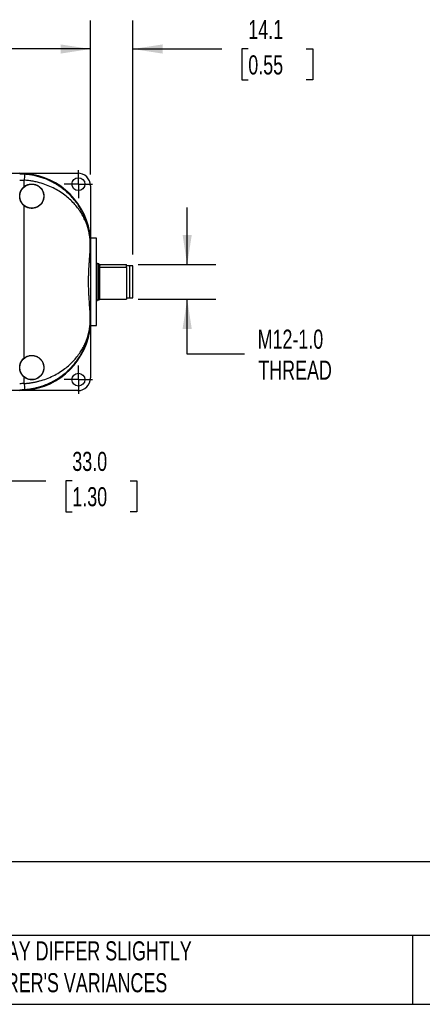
# Model space of a CAD drawing. Header units: millimetres. Extents: x 19 to 819, y 19 to 629.
# Tile 8 of 31: x 231 to 365, y 19 to 346. Entities that reach past the tile are written whole.
import ezdxf

# ---------------------------------------------------------------- set-up
doc = ezdxf.new("R2010")
doc.units = ezdxf.units.MM
doc.header["$LTSCALE"] = 3
doc.linetypes.add('SLD-Center', pattern=[19.05, 15.24, -1.27, 1.27, -1.27])
doc.linetypes.add('SLD-Solid', pattern=[0])
doc.layers.add('CENTER', color=40, linetype='SLD-Center')
doc.layers.add('DIMENSIONS', color=140, linetype='SLD-Solid', lineweight=25)
doc.layers.add('TEXT', color=140, linetype='SLD-Solid', lineweight=25)
doc.styles.add('SLDTEXTSTYLE0', font='TXT', dxfattribs={"width": 0.7})
doc.dimstyles.new('SLDDIMSTYLE1', dxfattribs={"dimtxt": 6.474023, "dimasz": 9.906, "dimexe": 0, "dimexo": 0.0625, "dimgap": 1.618506, "dimtad": 0, "dimtih": 1, "dimtoh": 1, "dimrnd": 1e-09, "dimzin": 4, "dimdsep": 46, "dimtxsty": 'SLDTEXTSTYLE0', "dimsah": 1, "dimcen": 0.09, "dimadec": 0, "dimazin": 1, "dimtfac": 1, "dimtofl": 0, "dimtmove": 0, "dimatfit": 3, "dimfxl": 0, "dimfrac": 2, "dimtolj": 1, "dimtzin": 12, "dimarcsym": 0})
doc.dimstyles.new('SLDDIMSTYLE2', dxfattribs={"dimtxt": 6.474023, "dimasz": 9.906, "dimexe": 0, "dimexo": 0.0625, "dimgap": 1.618506, "dimtad": 0, "dimtih": 1, "dimtoh": 1, "dimrnd": 1e-09, "dimzin": 12, "dimdsep": 46, "dimtxsty": 'SLDTEXTSTYLE0', "dimsah": 1, "dimcen": 0.09, "dimadec": 0, "dimazin": 3, "dimtfac": 1, "dimtmove": 0, "dimatfit": 0, "dimfxl": 0, "dimfrac": 2, "dimtolj": 1, "dimtzin": 12, "dimarcsym": 0})

# ---------------------------------------------------------------- blocks, each defined once
blk = doc.blocks.new('_D_1')
at = {"layer": 'DIMENSIONS'}
for p, q in [((65.9, 295.02), (65.9, 346.22)), ((254.9, 295.02), (254.9, 346.22)), ((65.9, 336.7), (135.88, 336.7)), ((144.66, 336.7), (142.48, 336.7)), ((142.48, 336.7), (142.48, 326.41)), ((163.89, 336.7), (166.07, 336.7)), ((166.07, 336.7), (166.07, 326.41)), ((254.9, 336.7), (172.67, 336.7)), ((142.48, 326.41), (144.66, 326.41)), ((166.07, 326.41), (163.89, 326.41))]:
    blk.add_line(p, q, dxfattribs=at)
for points in [[(65.9, 336.7), (75.81, 335.17), (75.81, 338.22)], [(254.9, 336.7), (245, 338.22), (245, 335.17)]]:
    blk.add_solid(points, dxfattribs=at)
at = {"layer": 'DIMENSIONS', "char_height": 6.35, "attachment_point": 1, "style": 'SLDTEXTSTYLE0'}
for s, insert in [('189.0', (141.96, 346.33)), ('7.44', (144.66, 334.59))]:
    blk.add_mtext(s, dxfattribs=dict(at, insert=insert))
blk = doc.blocks.new('_D_2')
at = {"layer": 'DIMENSIONS'}
for p, q in [((180.4, 255.45), (180.4, 183.59)), ((213.4, 255.45), (213.4, 183.59)), ((180.4, 193.12), (213.4, 193.12)), ((213.4, 193.12), (240.11, 193.12)), ((248.88, 193.12), (246.71, 193.12)), ((246.71, 193.12), (246.71, 182.83)), ((268.12, 193.12), (270.3, 193.12)), ((270.3, 193.12), (270.3, 182.83)), ((246.71, 182.83), (248.88, 182.83)), ((270.3, 182.83), (268.12, 182.83))]:
    blk.add_line(p, q, dxfattribs=at)
for points in [[(180.4, 193.12), (190.31, 191.59), (190.31, 194.64)], [(213.4, 193.12), (203.5, 194.64), (203.5, 191.59)]]:
    blk.add_solid(points, dxfattribs=at)
at = {"layer": 'DIMENSIONS', "char_height": 6.35, "attachment_point": 1, "style": 'SLDTEXTSTYLE0'}
for s, insert in [('33.0', (248.88, 202.75)), ('1.30', (248.88, 191.01))]:
    blk.add_mtext(s, dxfattribs=dict(at, insert=insert))
blk = doc.blocks.new('_D_5')
at = {"layer": 'DIMENSIONS'}
for p, q in [((254.9, 295.02), (254.9, 346.22)), ((268.95, 268.37), (268.95, 346.22)), ((254.9, 336.7), (235.85, 336.7)), ((268.95, 336.7), (298.57, 336.7)), ((307.34, 336.7), (305.16, 336.7)), ((305.16, 336.7), (305.16, 326.41)), ((326.58, 336.7), (328.75, 336.7)), ((328.75, 336.7), (328.75, 326.41)), ((305.16, 326.41), (307.34, 326.41)), ((328.75, 326.41), (326.58, 326.41))]:
    blk.add_line(p, q, dxfattribs=at)
for points in [[(254.9, 336.7), (245, 338.22), (245, 335.17)], [(268.95, 336.7), (278.86, 335.17), (278.86, 338.22)]]:
    blk.add_solid(points, dxfattribs=at)
at = {"layer": 'DIMENSIONS', "char_height": 6.35, "attachment_point": 1, "style": 'SLDTEXTSTYLE0'}
for s, insert in [('14.1', (307.34, 346.33)), ('0.55', (307.34, 334.59))]:
    blk.add_mtext(s, dxfattribs=dict(at, insert=insert))
blk = doc.blocks.new('_D_6')
at = {"layer": 'DIMENSIONS'}
for p, q in [((287.04, 264.99), (287.04, 284.04)), ((270.71, 264.99), (296.56, 264.99)), ((270.71, 253.53), (296.56, 253.53)), ((287.04, 235.2), (287.04, 253.53)), ((306.09, 235.2), (287.04, 235.2))]:
    blk.add_line(p, q, dxfattribs=at)
for points in [[(287.04, 264.99), (288.56, 274.9), (285.51, 274.9)], [(287.04, 253.53), (285.51, 243.62), (288.56, 243.62)]]:
    blk.add_solid(points, dxfattribs=at)
at = {"layer": 'DIMENSIONS', "char_height": 6.35, "attachment_point": 1, "style": 'SLDTEXTSTYLE0'}
for s, insert in [('M12-1.0', (310.43, 243.39)), ('THREAD', (310.67, 233.1))]:
    blk.add_mtext(s, dxfattribs=dict(at, insert=insert))
blk = doc.blocks.new('SW_CENTERMARKSYMBOL_1')
at = {"layer": 'CENTER', "color": 0}
for p, q in [((0, 2.54), (0, 4.69)), ((-2.54, 0), (-4.69, 0)), ((0, 0), (-2.54, 0)), ((0, 0), (0, 2.54)), ((0, 0), (0, -2.54)), ((0, 0), (2.54, 0)), ((2.54, 0), (4.69, 0)), ((0, -2.54), (0, -4.69))]:
    blk.add_line(p, q, dxfattribs=at)
blk = doc.blocks.new('SW_CENTERMARKSYMBOL_2')
at = {"layer": 'CENTER', "color": 0}
for p, q in [((0, 2.54), (0, 4.69)), ((-2.54, 0), (-4.69, 0)), ((0, 0), (-2.54, 0)), ((0, 0), (0, 2.54)), ((0, 0), (0, -2.54)), ((0, 0), (2.54, 0)), ((2.54, 0), (4.69, 0)), ((0, -2.54), (0, -4.69))]:
    blk.add_line(p, q, dxfattribs=at)

msp = doc.modelspace()

# ---------------------------------------------------------------- linework, layer by layer
for p, q in [((224.402, 295.41), (250.702, 295.41)), ((232.902, 290.948), (232.902, 293.058)), ((254.902, 291.21), (254.902, 275.701)), ((232.902, 233.948), (232.902, 284.577)), ((254.567, 275.701), (254.902, 275.701)), ((254.902, 275.701), (254.902, 242.824)), ((254.856, 270.28), (254.856, 271.762)), ((254.86, 271.762), (254.856, 271.762)), ((254.86, 271.762), (254.867, 271.762)), ((254.86, 270.432), (254.86, 271.762)), ((256.902, 273.762), (254.902, 273.762)), ((256.902, 256.811), (256.902, 273.762)), ((257.702, 265.262), (257.402, 265.262)), ((257.402, 265.262), (257.402, 253.262)), ((257.702, 253.262), (257.702, 265.262)), ((257.902, 264.995), (266.902, 264.995)), ((257.902, 264.076), (257.902, 264.157)), ((257.902, 264.076), (257.902, 253.53)), ((266.902, 264.076), (257.902, 264.076)), ((266.902, 264.535), (266.902, 264.995)), ((267.902, 264.612), (266.902, 264.612)), ((266.902, 264.076), (266.902, 264.535)), ((266.902, 264.076), (266.902, 253.53)), ((267, 262.212), (266.952, 262.219)), ((267.902, 264.612), (267.902, 253.912)), ((268.952, 264.562), (267.902, 264.562)), ((268.952, 253.962), (268.952, 264.562)), ((266.952, 261.234), (266.98, 261.237)), ((256.902, 244.762), (256.902, 256.811)), ((266.952, 256.306), (266.98, 256.309)), ((257.402, 253.262), (257.702, 253.262)), ((257.902, 253.53), (266.902, 253.53)), ((266.902, 253.912), (267.902, 253.912)), ((267.902, 253.962), (268.952, 253.962)), ((254.856, 246.762), (254.856, 248.244)), ((254.856, 246.762), (254.86, 246.762)), ((254.86, 246.762), (254.86, 248.093)), ((254.867, 246.762), (254.86, 246.762)), ((254.567, 242.824), (254.902, 242.824)), ((254.902, 244.762), (256.902, 244.762)), ((254.902, 242.824), (254.902, 227.315)), ((232.902, 225.466), (232.902, 227.577)), ((250.702, 223.115), (224.402, 223.115))]:
    msp.add_line(p, q)
for centre, radius in [((235.402, 287.762), 4), ((250.902, 291.762), 2.15), ((235.402, 230.762), 4), ((250.902, 226.762), 2.15)]:
    msp.add_circle(centre, radius)
for centre, radius, start, end in [((231.402, 271.762), 23.619, 9.59873, 90), ((231.402, 271.762), 23.349, 85.97097, 90), ((235.402, 287.762), 4.049, 128.12415, 231.87585), ((257.402, 265.762), 0.5, 180, 270), ((257.702, 265.062), 0.2, 0, 90), ((257.402, 252.762), 0.5, 90, 180), ((257.702, 253.462), 0.2, 270, 360), ((231.402, 246.762), 23.619, 270, 350.40127), ((231.402, 246.762), 23.5, 270, 348.3128), ((235.402, 230.762), 4.049, 128.12415, 231.87585), ((231.402, 246.762), 23.349, 270, 274.02903)]:
    msp.add_arc(centre, radius, start, end)
for centre, major_axis, ratio, start_param, end_param in [((250.702, 291.21), (0, -4.2), 0.9999831, 1.5707963, 3.1415927), ((254.942, 259.262), (0, 18), 0.0058178, 0.8031488, 0.9013663), ((254.942, 259.262), (0, 18), 0.0058178, 2.2402264, 2.3384438), ((250.702, 227.315), (0, 4.2), 0.9999831, 3.1415927, 4.712389)]:
    msp.add_ellipse(centre, major_axis=major_axis, ratio=ratio, start_param=start_param, end_param=end_param)
for points, knots in [([(233.043, 295.053), (233.043, 295.051), (233.017, 294.683), (232.944, 293.653), (232.902, 293.058)], [0, 0, 0, 0, 0.4285714, 1, 1, 1, 1]), ([(254.86, 271.762), (254.86, 271.801), (254.86, 271.878), (254.859, 271.993), (254.857, 272.107), (254.855, 272.219), (254.852, 272.329), (254.849, 272.437), (254.846, 272.542), (254.842, 272.646), (254.838, 272.748), (254.833, 272.848), (254.828, 272.947), (254.822, 273.044), (254.816, 273.14), (254.81, 273.235), (254.804, 273.329), (254.797, 273.423), (254.79, 273.516), (254.782, 273.608), (254.775, 273.699), (254.767, 273.79), (254.758, 273.88), (254.75, 273.97), (254.741, 274.059), (254.731, 274.148), (254.722, 274.236), (254.712, 274.325), (254.701, 274.413), (254.691, 274.5), (254.68, 274.588), (254.669, 274.675), (254.657, 274.762), (254.645, 274.849), (254.633, 274.936), (254.621, 275.022), (254.608, 275.109), (254.595, 275.195), (254.582, 275.281), (254.568, 275.367), (254.554, 275.452), (254.54, 275.538), (254.525, 275.623), (254.51, 275.708), (254.495, 275.793), (254.48, 275.878), (254.464, 275.963), (254.448, 276.048), (254.431, 276.133), (254.415, 276.217), (254.398, 276.302), (254.38, 276.386), (254.363, 276.47), (254.345, 276.555), (254.327, 276.639), (254.308, 276.723), (254.289, 276.807), (254.27, 276.891), (254.251, 276.975), (254.231, 277.059), (254.211, 277.143), (254.191, 277.227), (254.17, 277.311), (254.149, 277.394), (254.128, 277.478), (254.106, 277.561), (254.085, 277.645), (254.063, 277.728), (254.04, 277.812), (254.017, 277.895), (253.994, 277.978), (253.971, 278.061), (253.947, 278.144), (253.923, 278.227), (253.899, 278.31), (253.874, 278.393), (253.849, 278.476), (253.824, 278.559), (253.799, 278.641), (253.773, 278.724), (253.747, 278.807), (253.72, 278.889), (253.693, 278.971), (253.666, 279.054), (253.639, 279.136), (253.611, 279.218), (253.583, 279.3), (253.555, 279.382), (253.526, 279.464), (253.497, 279.546), (253.467, 279.628), (253.438, 279.709), (253.408, 279.791), (253.378, 279.873), (253.347, 279.954), (253.316, 280.036), (253.285, 280.117), (253.253, 280.198), (253.221, 280.279), (253.189, 280.36), (253.157, 280.441), (253.124, 280.522), (253.091, 280.603), (253.057, 280.684), (253.023, 280.765), (252.989, 280.845), (252.955, 280.926), (252.92, 281.006), (252.885, 281.087), (252.849, 281.167), (252.813, 281.247), (252.777, 281.327), (252.741, 281.407), (252.704, 281.487), (252.667, 281.567), (252.629, 281.647), (252.592, 281.726), (252.554, 281.806), (252.515, 281.885), (252.476, 281.965), (252.256, 282.412), (251.828, 283.219), (251.222, 284.217), (250.463, 285.348), (249.509, 286.608), (248.121, 288.156), (246.758, 289.418), (245.524, 290.397), (244.567, 291.078), (243.611, 291.691), (242.751, 292.187), (241.988, 292.588), (241.316, 292.915), (240.629, 293.223), (239.925, 293.511), (239.206, 293.779), (238.472, 294.024), (237.725, 294.246), (236.966, 294.444), (236.196, 294.619), (235.417, 294.768), (234.631, 294.891), (233.839, 294.989), (233.308, 295.032), (233.043, 295.053)], [0, 0, 0, 0, 0.0028574, 0.0057044, 0.0085483, 0.0113923, 0.0142356, 0.0170742, 0.0199021, 0.0227188, 0.0255278, 0.0283315, 0.0311313, 0.0339277, 0.0367204, 0.0395091, 0.0422942, 0.0450763, 0.0478559, 0.0506334, 0.0534091, 0.0561832, 0.0589561, 0.0617278, 0.0644985, 0.0672683, 0.0700373, 0.0728055, 0.0755729, 0.0783396, 0.0811056, 0.083871, 0.0866358, 0.0894001, 0.0921638, 0.0949272, 0.0976901, 0.1004526, 0.1032148, 0.1059767, 0.1087383, 0.1114996, 0.1142607, 0.1170216, 0.1197823, 0.1225428, 0.1253033, 0.1280636, 0.1308238, 0.1335839, 0.136344, 0.139104, 0.141864, 0.144624, 0.147384, 0.150144, 0.152904, 0.1556639, 0.1584239, 0.1611838, 0.1639438, 0.1667037, 0.1694637, 0.1722236, 0.1749835, 0.1777434, 0.1805033, 0.1832632, 0.1860231, 0.1887829, 0.1915428, 0.1943027, 0.1970626, 0.1998224, 0.2025823, 0.2053422, 0.2081021, 0.210862, 0.2136219, 0.2163818, 0.2191417, 0.2219017, 0.2246616, 0.2274216, 0.2301817, 0.2329417, 0.2357018, 0.2384619, 0.2412221, 0.2439823, 0.2467426, 0.2495029, 0.2522632, 0.2550237, 0.2577842, 0.2605447, 0.2633054, 0.2660661, 0.2688269, 0.2715878, 0.2743488, 0.2771099, 0.2798711, 0.2826325, 0.2853939, 0.2881555, 0.2909172, 0.2936791, 0.2964411, 0.2992032, 0.3019656, 0.3047281, 0.3074907, 0.3102536, 0.3130166, 0.3157799, 0.3185433, 0.321307, 0.3240709, 0.326835, 0.3295994, 0.3707641, 0.4120206, 0.4371288, 0.4948213, 0.5539165, 0.6195126, 0.6531841, 0.6853399, 0.7160074, 0.745186, 0.7646656, 0.7841719, 0.8036997, 0.8232467, 0.8428138, 0.8624055, 0.8820227, 0.9016594, 0.9213101, 0.9409708, 0.9606392, 0.980315, 1, 1, 1, 1]), ([(254.856, 271.762), (254.856, 271.793), (254.856, 271.854), (254.855, 271.947), (254.853, 272.042), (254.852, 272.139), (254.849, 272.238), (254.845, 272.391), (254.837, 272.603), (254.819, 272.927), (254.789, 273.334), (254.742, 273.821), (254.675, 274.358), (254.584, 274.947), (254.454, 275.638), (254.274, 276.428), (253.962, 277.567), (253.255, 279.601), (251.863, 282.329), (249.893, 284.916), (248.022, 286.795), (246.38, 288.167), (244.578, 289.405), (242.544, 290.536), (240.359, 291.491), (238.546, 292.079), (237.272, 292.404), (236.55, 292.566), (235.824, 292.707), (235.095, 292.827), (234.365, 292.926), (233.634, 293.005), (233.146, 293.041), (232.902, 293.058)], [0, 0, 0, 0, 0.0022416, 0.0045504, 0.0069404, 0.0094243, 0.0120135, 0.0147181, 0.0217022, 0.0297214, 0.0435557, 0.0601458, 0.0778971, 0.0983518, 0.1215173, 0.1511616, 0.1830887, 0.2447266, 0.3743292, 0.4925727, 0.5570527, 0.6176714, 0.6821659, 0.7437316, 0.8089919, 0.871321, 0.8900455, 0.9086331, 0.9270973, 0.945452, 0.9637111, 0.981889, 1, 1, 1, 1]), ([(232.902, 290.948), (233.204, 291.185), (233.532, 291.374), (234.061, 291.588), (234.244, 291.647), (234.611, 291.738), (234.797, 291.77), (235.172, 291.809), (235.363, 291.815), (235.741, 291.801), (235.928, 291.781), (236.481, 291.682), (236.844, 291.563), (237.346, 291.317), (237.507, 291.224), (237.817, 291.015), (237.966, 290.898), (238.383, 290.523), (238.624, 290.238), (239.027, 289.596), (239.181, 289.253), (239.339, 288.708), (239.379, 288.519), (239.433, 288.144), (239.446, 287.956), (239.446, 287.577), (239.433, 287.386), (239.38, 287.008), (239.34, 286.823), (239.184, 286.279), (239.026, 285.928), (238.728, 285.452), (238.618, 285.301), (238.376, 285.014), (238.244, 284.877), (237.828, 284.502), (237.518, 284.292), (236.842, 283.961), (236.488, 283.845), (235.931, 283.744), (235.742, 283.724), (235.366, 283.71), (235.178, 283.715), (234.803, 283.754), (234.614, 283.786), (234.245, 283.878), (234.065, 283.936), (233.539, 284.147), (233.204, 284.34), (232.902, 284.577)], [0, 0, 0, 0, 0.0625, 0.0625, 0.09375, 0.09375, 0.125, 0.125, 0.15625, 0.15625, 0.1875, 0.1875, 0.25, 0.25, 0.28125, 0.28125, 0.3125, 0.3125, 0.375, 0.375, 0.4375, 0.4375, 0.46875, 0.46875, 0.5, 0.5, 0.53125, 0.53125, 0.5625, 0.5625, 0.625, 0.625, 0.65625, 0.65625, 0.6875, 0.6875, 0.75, 0.75, 0.8125, 0.8125, 0.84375, 0.84375, 0.875, 0.875, 0.90625, 0.90625, 0.9375, 0.9375, 1, 1, 1, 1]), ([(254.415, 276.523), (254.451, 276.35), (254.484, 276.18), (254.536, 275.891), (254.556, 275.773), (254.567, 275.701)], [0, 0, 0, 0, 0.5, 0.5, 1, 1, 1, 1]), ([(254.867, 271.762), (254.871, 272.602), (254.832, 273.347), (254.717, 274.659), (254.641, 275.227), (254.567, 275.701)], [0, 0, 0, 0, 0.5, 0.5, 1, 1, 1, 1]), ([(254.856, 248.244), (254.816, 249.034), (254.756, 249.861), (254.625, 251.591), (254.555, 252.493), (254.46, 253.906), (254.431, 254.382), (254.379, 255.339), (254.356, 255.821), (254.3, 257.276), (254.279, 258.259), (254.279, 259.753), (254.284, 260.252), (254.304, 261.238), (254.318, 261.727), (254.374, 263.183), (254.428, 264.139), (254.523, 265.55), (254.556, 266.014), (254.624, 266.92), (254.658, 267.363), (254.756, 268.663), (254.816, 269.491), (254.856, 270.28)], [0, 0, 0, 0, 0.125, 0.125, 0.25, 0.25, 0.3125, 0.3125, 0.375, 0.375, 0.5, 0.5, 0.5625, 0.5625, 0.625, 0.625, 0.75, 0.75, 0.8125, 0.8125, 0.875, 0.875, 1, 1, 1, 1]), ([(257.902, 264.239), (257.902, 264.407), (257.902, 264.741), (257.902, 265.017), (257.902, 265.047), (257.902, 265.062)], [0, 0, 0, 0, 0.335955, 0.6679775, 1, 1, 1, 1]), ([(257.913, 264.317), (257.916, 264.329), (257.928, 264.372), (258, 264.444), (258.066, 264.504), (258.102, 264.535), (258.102, 264.535)], [0, 0, 0, 0, 0.1632836, 0.575507, 0.9887831, 1, 1, 1, 1]), ([(258.102, 264.535), (258.102, 264.536), (258.067, 264.567), (258.005, 264.618), (257.964, 264.669), (257.948, 264.691)], [0, 0, 0, 0, 0.0157153, 0.5947304, 1, 1, 1, 1]), ([(232.902, 225.466), (233.044, 225.476), (233.328, 225.496), (233.754, 225.534), (234.18, 225.579), (234.605, 225.632), (235.031, 225.691), (235.456, 225.758), (235.881, 225.831), (236.305, 225.912), (236.728, 226), (237.15, 226.096), (237.571, 226.198), (238.646, 226.479), (240.361, 227.035), (242.545, 227.988), (244.577, 229.12), (246.383, 230.362), (248.028, 231.735), (249.454, 233.164), (250.725, 234.692), (251.795, 236.247), (252.716, 237.879), (253.464, 239.53), (253.962, 240.959), (254.275, 242.096), (254.477, 242.983), (254.631, 243.846), (254.732, 244.603), (254.789, 245.191), (254.819, 245.598), (254.837, 245.922), (254.846, 246.164), (254.852, 246.381), (254.855, 246.574), (254.855, 246.701), (254.856, 246.762)], [0, 0, 0, 0, 0.0105357, 0.0210968, 0.0316862, 0.0423067, 0.0529613, 0.0636527, 0.0743837, 0.0851572, 0.0959759, 0.1068424, 0.1177594, 0.1287297, 0.1911441, 0.2561828, 0.3176878, 0.3824156, 0.4432334, 0.5074897, 0.567814, 0.6317542, 0.6917663, 0.7554436, 0.817036, 0.8488851, 0.8785438, 0.9121171, 0.9398841, 0.9564815, 0.9702926, 0.978305, 0.9852902, 0.9905825, 0.9954537, 1, 1, 1, 1]), ([(233.043, 223.471), (233.181, 223.482), (233.454, 223.503), (233.86, 223.543), (234.259, 223.588), (234.65, 223.64), (235.034, 223.698), (235.411, 223.76), (235.78, 223.828), (236.141, 223.899), (236.494, 223.975), (236.839, 224.055), (237.176, 224.138), (237.506, 224.224), (237.827, 224.313), (238.141, 224.404), (238.446, 224.498), (238.743, 224.593), (239.033, 224.691), (239.314, 224.789), (239.588, 224.889), (239.854, 224.99), (240.113, 225.092), (240.364, 225.194), (240.607, 225.296), (240.844, 225.399), (241.073, 225.501), (241.295, 225.603), (241.511, 225.705), (241.719, 225.806), (241.921, 225.906), (242.116, 226.005), (242.305, 226.103), (242.487, 226.199), (242.663, 226.294), (242.832, 226.388), (242.996, 226.48), (243.153, 226.571), (243.305, 226.659), (243.451, 226.746), (243.591, 226.83), (243.725, 226.912), (243.854, 226.992), (243.977, 227.07), (244.095, 227.146), (244.207, 227.218), (244.315, 227.289), (244.417, 227.357), (244.514, 227.422), (244.606, 227.484), (244.693, 227.544), (244.775, 227.6), (244.852, 227.654), (244.925, 227.706), (244.993, 227.754), (245.056, 227.799), (245.115, 227.841), (245.169, 227.88), (245.218, 227.916), (245.577, 228.178), (246.227, 228.681), (247.126, 229.454), (247.972, 230.256), (248.895, 231.221), (249.864, 232.366), (250.755, 233.585), (251.631, 234.952), (252.145, 235.893), (252.445, 236.502), (252.455, 236.522), (252.465, 236.542), (252.476, 236.564), (252.487, 236.587), (252.499, 236.612), (252.512, 236.638), (252.525, 236.665), (252.538, 236.693), (252.553, 236.723), (252.568, 236.754), (252.583, 236.787), (252.599, 236.821), (252.616, 236.856), (252.633, 236.892), (252.651, 236.93), (252.669, 236.969), (252.687, 237.009), (252.707, 237.051), (252.727, 237.094), (252.747, 237.138), (252.768, 237.184), (252.789, 237.231), (252.811, 237.28), (252.833, 237.329), (252.856, 237.38), (252.879, 237.433), (252.902, 237.487), (252.926, 237.542), (252.951, 237.598), (252.975, 237.656), (253.001, 237.715), (253.026, 237.776), (253.052, 237.838), (253.078, 237.901), (253.105, 237.965), (253.132, 238.031), (253.159, 238.099), (253.187, 238.167), (253.215, 238.238), (253.243, 238.309), (253.272, 238.382), (253.3, 238.456), (253.329, 238.532), (253.359, 238.609), (253.388, 238.687), (253.418, 238.767), (253.447, 238.848), (253.477, 238.931), (253.507, 239.015), (253.538, 239.1), (253.568, 239.187), (253.599, 239.275), (253.629, 239.365), (253.66, 239.456), (253.69, 239.548), (253.721, 239.642), (253.752, 239.737), (253.783, 239.834), (253.813, 239.933), (253.844, 240.032), (253.875, 240.133), (253.905, 240.236), (253.936, 240.34), (253.966, 240.446), (253.996, 240.553), (254.027, 240.661), (254.057, 240.771), (254.086, 240.882), (254.116, 240.995), (254.145, 241.11), (254.174, 241.226), (254.203, 241.343), (254.232, 241.462), (254.26, 241.583), (254.288, 241.705), (254.315, 241.828), (254.343, 241.953), (254.37, 242.08), (254.396, 242.208), (254.422, 242.338), (254.447, 242.469), (254.473, 242.602), (254.497, 242.737), (254.521, 242.873), (254.545, 243.011), (254.567, 243.151), (254.59, 243.293), (254.611, 243.436), (254.633, 243.582), (254.653, 243.729), (254.673, 243.879), (254.692, 244.031), (254.71, 244.184), (254.727, 244.34), (254.744, 244.498), (254.76, 244.659), (254.775, 244.823), (254.788, 244.991), (254.802, 245.162), (254.814, 245.338), (254.825, 245.518), (254.834, 245.704), (254.843, 245.898), (254.85, 246.101), (254.855, 246.313), (254.859, 246.534), (254.86, 246.686), (254.86, 246.762)], [0, 0, 0, 0, 0.01020755, 0.02026166, 0.0301628, 0.03991121, 0.04950691, 0.0589498, 0.06823966, 0.07737615, 0.08635889, 0.09518746, 0.10386139, 0.11238023, 0.12074352, 0.12895083, 0.13700174, 0.14489589, 0.15263308, 0.16021398, 0.16763943, 0.17491017, 0.18202681, 0.18898984, 0.19579967, 0.20245665, 0.20896105, 0.2153131, 0.22151296, 0.22756079, 0.2334567, 0.23920079, 0.24479314, 0.25023382, 0.25552288, 0.26066041, 0.26564644, 0.27048104, 0.27516428, 0.27969623, 0.28407696, 0.28830656, 0.29238512, 0.29631279, 0.3000898, 0.30371634, 0.30719261, 0.31051876, 0.31369495, 0.31672131, 0.31959797, 0.32232503, 0.3249026, 0.32733076, 0.32960961, 0.33173921, 0.33371964, 0.33555095, 0.33723321, 0.33876647, 0.37222114, 0.40560678, 0.43891106, 0.47212372, 0.5218338, 0.57145596, 0.60812404, 0.67044692, 0.67107415, 0.67174669, 0.67246455, 0.67322772, 0.67403619, 0.67488996, 0.67578903, 0.67673339, 0.67772303, 0.67875795, 0.67983814, 0.68096361, 0.68213433, 0.6833503, 0.68461152, 0.68591798, 0.68726967, 0.68866657, 0.69010869, 0.69159601, 0.69312852, 0.6947062, 0.69632905, 0.69799706, 0.69971021, 0.70146849, 0.70327188, 0.70512037, 0.70701394, 0.70895257, 0.71093625, 0.71296496, 0.71503868, 0.71715739, 0.71932106, 0.72152969, 0.72378326, 0.72608176, 0.7284252, 0.73081355, 0.7332468, 0.73572497, 0.73824803, 0.74081598, 0.74342881, 0.74608654, 0.74878914, 0.75153662, 0.75432897, 0.75716621, 0.76004832, 0.76297531, 0.76594718, 0.76896395, 0.7720256, 0.77513215, 0.77828361, 0.78147999, 0.7847213, 0.78800754, 0.79133874, 0.7947149, 0.79813605, 0.8016022, 0.80511337, 0.80866959, 0.81227087, 0.81591724, 0.81960872, 0.82334536, 0.82712716, 0.83095418, 0.83482643, 0.83874396, 0.84270681, 0.846715, 0.8507686, 0.85486763, 0.85901215, 0.8632022, 0.86743783, 0.8717191, 0.87604606, 0.88041878, 0.88483733, 0.8893018, 0.89381228, 0.89836888, 0.90297172, 0.90762094, 0.9123167, 0.91705919, 0.92184859, 0.92668515, 0.93156912, 0.93650074, 0.94148044, 0.94650901, 0.95158781, 0.95671885, 0.96190499, 0.96714975, 0.97245323, 0.97781891, 0.98326289, 0.98878754, 0.99436316, 1, 1, 1, 1]), ([(254.567, 242.824), (254.641, 243.298), (254.717, 243.865), (254.832, 245.178), (254.871, 245.922), (254.867, 246.762)], [0, 0, 0, 0, 0.5, 0.5, 1, 1, 1, 1]), ([(254.415, 242.002), (254.451, 242.175), (254.484, 242.345), (254.536, 242.634), (254.556, 242.752), (254.567, 242.824)], [0, 0, 0, 0, 0.5, 0.5, 1, 1, 1, 1]), ([(232.902, 233.948), (233.204, 234.185), (233.532, 234.374), (234.061, 234.588), (234.244, 234.647), (234.611, 234.738), (234.797, 234.77), (235.172, 234.809), (235.363, 234.815), (235.741, 234.801), (235.928, 234.781), (236.481, 234.682), (236.844, 234.563), (237.346, 234.317), (237.507, 234.224), (237.817, 234.015), (237.966, 233.898), (238.383, 233.523), (238.624, 233.238), (239.027, 232.596), (239.181, 232.253), (239.339, 231.708), (239.379, 231.519), (239.433, 231.144), (239.446, 230.956), (239.446, 230.577), (239.433, 230.386), (239.38, 230.008), (239.34, 229.823), (239.184, 229.279), (239.026, 228.928), (238.728, 228.452), (238.618, 228.301), (238.376, 228.014), (238.244, 227.877), (237.828, 227.502), (237.518, 227.292), (236.842, 226.961), (236.488, 226.845), (235.931, 226.744), (235.742, 226.724), (235.366, 226.71), (235.178, 226.715), (234.803, 226.754), (234.614, 226.786), (234.245, 226.878), (234.065, 226.936), (233.539, 227.147), (233.204, 227.34), (232.902, 227.577)], [0, 0, 0, 0, 0.0625, 0.0625, 0.09375, 0.09375, 0.125, 0.125, 0.15625, 0.15625, 0.1875, 0.1875, 0.25, 0.25, 0.28125, 0.28125, 0.3125, 0.3125, 0.375, 0.375, 0.4375, 0.4375, 0.46875, 0.46875, 0.5, 0.5, 0.53125, 0.53125, 0.5625, 0.5625, 0.625, 0.625, 0.65625, 0.65625, 0.6875, 0.6875, 0.75, 0.75, 0.8125, 0.8125, 0.84375, 0.84375, 0.875, 0.875, 0.90625, 0.90625, 0.9375, 0.9375, 1, 1, 1, 1]), ([(232.902, 225.466), (232.944, 224.872), (233.017, 223.842), (233.043, 223.474), (233.043, 223.471)], [0, 0, 0, 0, 0.57142857, 1, 1, 1, 1])]:
    msp.add_open_spline(points, degree=3, knots=knots)
for points in [[(231.402, 293.111), (231.904, 293.111), (232.402, 293.094), (232.902, 293.058)], [(254.856, 270.28), (254.858, 270.331), (254.86, 270.382), (254.86, 270.432)], [(254.86, 248.093), (254.86, 248.143), (254.858, 248.194), (254.856, 248.244)], [(232.902, 225.466), (232.402, 225.431), (231.904, 225.414), (231.402, 225.414)]]:
    msp.add_open_spline(points, degree=3)
at = {"layer": 'TEXT'}
for p, q in [((819.15, 66.378), (19.05, 66.378)), ((819.15, 41.91), (19.05, 41.91)), ((361.939, 41.91), (361.939, 19.05)), ((19.05, 19.05), (819.15, 19.05))]:
    msp.add_line(p, q, dxfattribs=at)

# ---------------------------------------------------------------- block references
at = {"layer": 'CENTER'}
for name, p in [('SW_CENTERMARKSYMBOL_1', (250.902, 291.762)), ('SW_CENTERMARKSYMBOL_2', (250.902, 226.762))]:
    msp.add_blockref(name, p, dxfattribs=at)

# ---------------------------------------------------------------- texts
at = {"layer": 'TEXT', "insert": (165.358, 39.991), "char_height": 6.35, "attachment_point": 1, "style": 'SLDTEXTSTYLE0'}
msp.add_mtext("PART DIMENSIONS MAY DIFFER SLIGHTLY ^JDUE TO MANUFACTURER'S VARIANCES", dxfattribs=at)

# ---------------------------------------------------------------- dimensions: what is measured, and where the dimension line sits
at = {"layer": 'DIMENSIONS'}
for base, p1, p2, dimstyle, picture, middle in [((254.902, 336.696), (65.902, 291.21), (254.902, 291.21), 'SLDDIMSTYLE1', '_D_1', (154.276, 336.696)), ((268.952, 336.696), (254.902, 291.21), (268.952, 264.562), 'SLDDIMSTYLE2', '_D_5', (316.956, 336.696)), ((180.402, 193.115), (213.402, 259.262), (180.402, 259.262), 'SLDDIMSTYLE1', '_D_2', (258.504, 193.115))]:
    dim = msp.add_linear_dim(base=base, p1=p1, p2=p2, dimstyle=dimstyle, dxfattribs=at)
    dim.commit()
    dim.dimension.update_dxf_attribs({"geometry": picture, "text_midpoint": middle, "dimtype": 160})
dim = msp.add_linear_dim(base=(287.037, 264.995), p1=(266.902, 253.53), p2=(266.902, 264.995), angle=90, text='M12-1.0\\PTHREAD', dimstyle='SLDDIMSTYLE2', dxfattribs=at)
dim.commit()
dim.dimension.update_dxf_attribs({"geometry": '_D_6', "text_midpoint": (287.037, 235.202), "dimtype": 160})

doc.saveas('drawing.dxf')
